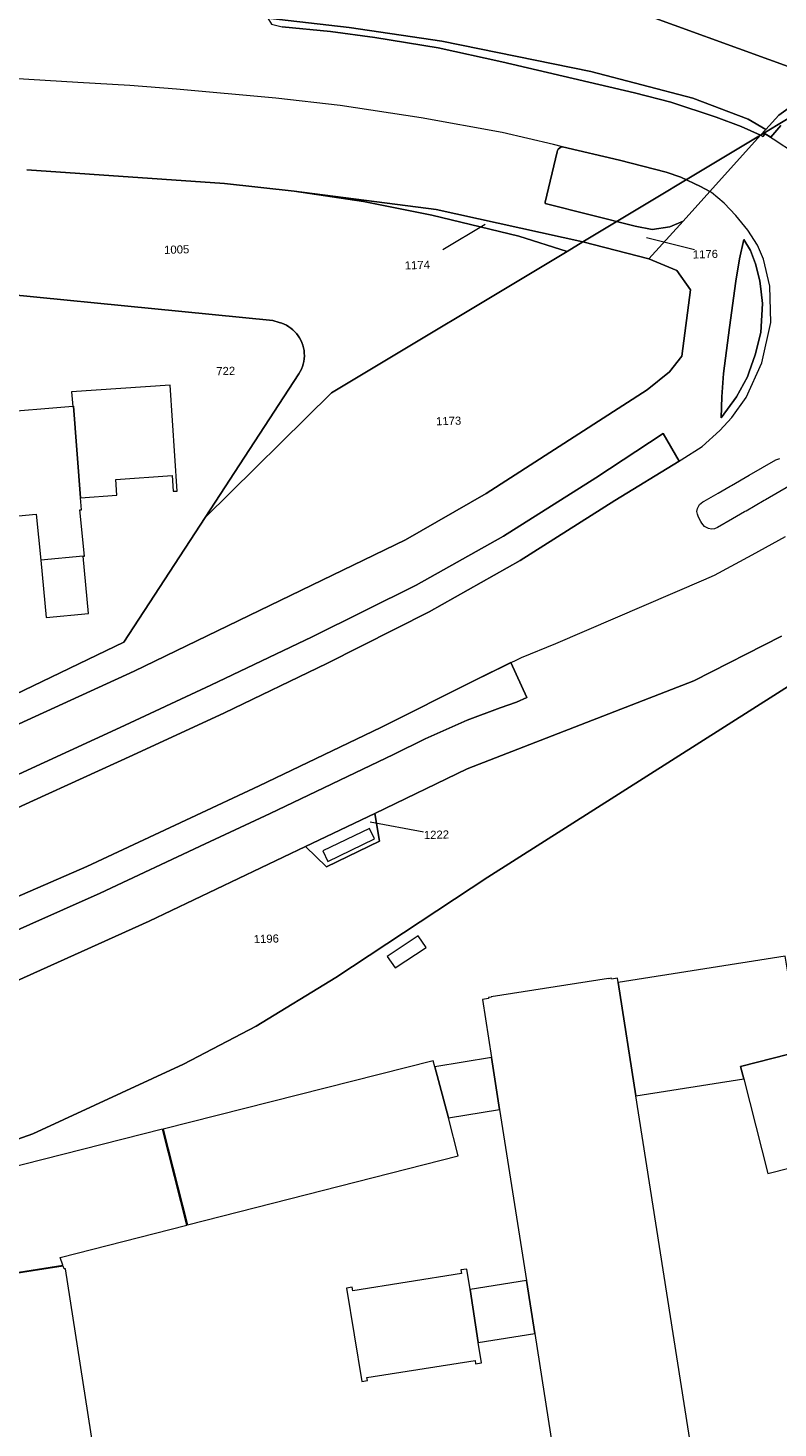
# Model space of a CAD drawing. Header units: millimetres. Extents: x -191 to 81095, y -508122 to 28741.
# Tile 58 of 251: x 4735 to 4800, y 9911 to 10032. Entities that reach past the tile are written whole.
import ezdxf

# ---------------------------------------------------------------- set-up
doc = ezdxf.new("R2010")
doc.units = ezdxf.units.MM
doc.linetypes.add('VE22-087 DB - VST Hervest-Dorsten ALK VA2736$0$1', pattern=[0])
for name, color, linetype, lineweight in [('VE22-087 DB - VST Hervest-Dorsten ALK VA2736$0$AX_Bauteil', 7, 'VE22-087 DB - VST Hervest-Dorsten ALK VA2736$0$1', 18), ('VE22-087 DB - VST Hervest-Dorsten ALK VA2736$0$AX_Flurstueck', 9, 'VE22-087 DB - VST Hervest-Dorsten ALK VA2736$0$1', 18), ('VE22-087 DB - VST Hervest-Dorsten ALK VA2736$0$AX_Gebaeude', 7, 'VE22-087 DB - VST Hervest-Dorsten ALK VA2736$0$1', 18), ('VE22-087 DB - VST Hervest-Dorsten ALK VA2736$0$AX_IndustrieUndGewerbeflaeche', 7, 'VE22-087 DB - VST Hervest-Dorsten ALK VA2736$0$1', 18), ('VE22-087 DB - VST Hervest-Dorsten ALK VA2736$0$AX_SportFreizeitUndErholungsflaeche', 7, 'VE22-087 DB - VST Hervest-Dorsten ALK VA2736$0$1', 18), ('VE22-087 DB - VST Hervest-Dorsten ALK VA2736$0$AX_Strassenverkehr', 7, 'VE22-087 DB - VST Hervest-Dorsten ALK VA2736$0$1', 18), ('VE22-087 DB - VST Hervest-Dorsten ALK VA2736$0$AX_Strassenverkehrsanlage', 7, 'VE22-087 DB - VST Hervest-Dorsten ALK VA2736$0$1', 18), ('VE22-087 DB - VST Hervest-Dorsten ALK VA2736$0$AX_Wohnbauflaeche', 7, 'VE22-087 DB - VST Hervest-Dorsten ALK VA2736$0$1', 18)]:
    doc.layers.add(name, color=color, linetype=linetype, lineweight=lineweight)
doc.layers.add('XREF ALK Kataster', color=251, linetype='Continuous')
doc.styles.add('VE22-087 DB - VST Hervest-Dorsten ALK VA2736$0$0', font='arial.ttf')

# ---------------------------------------------------------------- blocks, each defined once
blk = doc.blocks.new('VE22-087 DB - VST Hervest-Dorsten ALK VA2736')
at = {"layer": 'VE22-087 DB - VST Hervest-Dorsten ALK VA2736$0$AX_Bauteil', "color": 7, "linetype": 'VE22-087 DB - VST Hervest-Dorsten ALK VA2736$0$1', "lineweight": 13, "ltscale": 0.5}
blk.add_polyline3d([(4739.57, 9986.5, 0), (4735.92, 9986.16, 0), (4736.39, 9981.2, 0), (4740.03, 9981.55, 0)], close=True, dxfattribs=at)
at = {"layer": 'VE22-087 DB - VST Hervest-Dorsten ALK VA2736$0$AX_Flurstueck', "linetype": 'VE22-087 DB - VST Hervest-Dorsten ALK VA2736$0$1', "lineweight": 13, "ltscale": 0.5}
for points in [[(4832.6, 10087.3, 0), (4757.59, 10088.02, 0), (4757.12, 10039.41, 0), (4757.11, 10038.16, 0), (4768.83, 10037.66, 0), (4785.32, 10034.22, 0), (4801.34, 10028.41, 0)], [(4802.8, 10025.7, 0), (4798.02, 10022.83, 0), (4793.64, 10017.97, 0), (4791.33, 10015.42, 0), (4788.37, 10012.15, 0), (4790.79, 10011.15, 0), (4791.98, 10009.48, 0), (4791.24, 10003.76, 0), (4790.16, 10002.41, 0), (4788.24, 10000.84, 0), (4774.34, 9991.91, 0), (4767.39, 9987.9, 0), (4743.98, 9976.58, 0), (4722.41, 9966.71, 0), (4704.31, 9958.4, 0), (4693.48, 9954.22, 0), (4688.81, 9952.19, 0), (4677.8, 9946.02, 0), (4669.7, 9941.7, 0), (4666.74, 9941.54, 0)], [(4663.09, 9908.21, 0), (4675.07, 9913.54, 0), (4674.59, 9914.84, 0), (4674.66, 9915.95, 0), (4675.23, 9916.71, 0), (4689.61, 9925.82, 0), (4698.72, 9931.02, 0), (4704.19, 9934.49, 0), (4710.88, 9938.87, 0), (4726.11, 9946.4, 0), (4732.97, 9949.46, 0), (4745.28, 9955, 0), (4758.77, 9961.44, 0), (4764.73, 9964.3, 0), (4772.71, 9968.14, 0), (4784.94, 9972.89, 0), (4792.26, 9975.73, 0), (4799.83, 9979.59, 0)], [(4734.72, 10019.85, 0), (4751.78, 10018.65, 0), (4757.79, 10018, 0), (4770.03, 10016.41, 0), (4782.7, 10013.61, 0), (4798.02, 10022.83, 0), (4798.47, 10023.33, 0), (4796.96, 10024.2, 0), (4792.17, 10026.02, 0), (4783.39, 10028.31, 0), (4770.51, 10030.95, 0), (4762.54, 10032.13, 0)], [(4730.61, 10009.34, 0), (4748.08, 10007.62, 0), (4755.95, 10006.84, 0), (4756.49, 10006.67, 0), (4756.71, 10006.6, 0), (4756.92, 10006.52, 0), (4757.12, 10006.42, 0), (4757.32, 10006.3, 0), (4757.5, 10006.17, 0), (4757.68, 10006.03, 0), (4757.84, 10005.87, 0), (4757.99, 10005.7, 0), (4758.13, 10005.52, 0), (4758.25, 10005.33, 0), (4758.36, 10005.13, 0), (4758.46, 10004.93, 0), (4758.54, 10004.7, 0), (4758.6, 10004.48, 0), (4758.64, 10004.25, 0), (4758.66, 10004.01, 0), (4758.67, 10003.78, 0), (4758.65, 10003.54, 0), (4758.62, 10003.31, 0), (4758.57, 10003.08, 0), (4758.5, 10002.86, 0), (4758.41, 10002.64, 0), (4758.31, 10002.43, 0), (4758.19, 10002.23, 0), (4750.1, 9989.84, 0), (4761.01, 10000.58, 0), (4781.33, 10012.79, 0), (4777.17, 10014.11, 0), (4769.65, 10015.92, 0), (4763.76, 10017.1, 0), (4757.79, 10018, 0), (4751.78, 10018.65, 0), (4734.72, 10019.85, 0)], [(4774.27, 10015.11, 0), (4770.61, 10012.93, 0)], [(4788.18, 10013.99, 0), (4792.33, 10012.96, 0)], [(4733.73, 9974.56, 0), (4743.09, 9979.08, 0), (4750.1, 9989.84, 0), (4758.19, 10002.23, 0), (4758.31, 10002.43, 0), (4758.41, 10002.64, 0), (4758.5, 10002.86, 0), (4758.57, 10003.08, 0), (4758.62, 10003.31, 0), (4758.65, 10003.54, 0), (4758.67, 10003.78, 0), (4758.66, 10004.01, 0), (4758.64, 10004.25, 0), (4758.6, 10004.48, 0), (4758.54, 10004.7, 0), (4758.46, 10004.93, 0), (4758.36, 10005.13, 0), (4758.25, 10005.33, 0), (4758.13, 10005.52, 0), (4757.99, 10005.7, 0), (4757.84, 10005.87, 0), (4757.68, 10006.03, 0), (4757.5, 10006.17, 0), (4757.32, 10006.3, 0), (4757.12, 10006.42, 0), (4756.92, 10006.52, 0), (4756.71, 10006.6, 0), (4756.49, 10006.67, 0), (4755.95, 10006.84, 0), (4748.08, 10007.62, 0), (4730.61, 10009.34, 0)], [(4801.92, 9976.23, 0), (4774.5, 9958.79, 0), (4761.37, 9950.15, 0), (4754.51, 9945.94, 0), (4748.24, 9942.65, 0), (4735.24, 9936.65, 0), (4730.45, 9934.96, 0), (4720.97, 9932.72, 0), (4712.24, 9930.17, 0), (4711.39, 9929.29, 0), (4711.06, 9928, 0), (4717.89, 9884.57, 0), (4718.23, 9880.56, 0), (4717.93, 9874.51, 0), (4717.91, 9871.51, 0), (4718.23, 9868.5, 0), (4718.9, 9865.56, 0), (4719.75, 9862.66, 0), (4721.54, 9857.65, 0), (4727.81, 9854.12, 0), (4762.55, 9855.24, 0), (4818.02, 9864.26, 0)], [(4799.83, 9979.59, 0), (4792.26, 9975.73, 0), (4784.94, 9972.89, 0), (4772.71, 9968.14, 0), (4764.73, 9964.3, 0), (4765.16, 9961.91, 0), (4760.58, 9959.69, 0), (4758.77, 9961.44, 0), (4745.28, 9955, 0), (4732.97, 9949.46, 0)], [(4730.45, 9934.96, 0), (4735.24, 9936.65, 0), (4748.24, 9942.65, 0), (4754.51, 9945.94, 0), (4761.37, 9950.15, 0), (4774.5, 9958.79, 0), (4801.92, 9976.23, 0)], [(4764.35, 9963.56, 0), (4768.98, 9962.7, 0)]]:
    blk.add_polyline3d(points, dxfattribs=at)
for points in [[(4738.33, 10038.97, 0), (4738.24, 10038.93, 0), (4738.2, 10034.44, 0), (4744.32, 10034.06, 0), (4744.3, 10033.89, 0), (4755.51, 10032.94, 0), (4762.54, 10032.13, 0), (4770.51, 10030.95, 0), (4783.39, 10028.31, 0), (4792.17, 10026.02, 0), (4796.96, 10024.2, 0), (4798.47, 10023.33, 0), (4799.59, 10024.56, 0), (4801.02, 10025.57, 0), (4802.55, 10025.9, 0), (4803.14, 10025.9, 0), (4806.26, 10027.78, 0), (4801.34, 10028.41, 0), (4785.32, 10034.22, 0), (4768.83, 10037.66, 0), (4757.11, 10038.16, 0)], [(4802.55, 10025.9, 0), (4801.02, 10025.57, 0), (4799.59, 10024.56, 0), (4798.47, 10023.33, 0), (4798.02, 10022.83, 0), (4802.8, 10025.7, 0), (4803.14, 10025.9, 0)], [(4798.02, 10022.83, 0), (4782.7, 10013.61, 0), (4788.37, 10012.15, 0), (4791.33, 10015.42, 0), (4793.64, 10017.97, 0)], [(4757.79, 10018, 0), (4763.76, 10017.1, 0), (4769.65, 10015.92, 0), (4777.17, 10014.11, 0), (4781.33, 10012.79, 0), (4782.7, 10013.61, 0), (4770.03, 10016.41, 0)], [(4782.7, 10013.61, 0), (4781.33, 10012.79, 0), (4761.01, 10000.58, 0), (4750.1, 9989.84, 0), (4743.09, 9979.08, 0), (4733.73, 9974.56, 0), (4723.72, 9969.69, 0), (4722.41, 9966.71, 0), (4743.98, 9976.58, 0), (4767.39, 9987.9, 0), (4774.34, 9991.91, 0), (4788.24, 10000.84, 0), (4790.16, 10002.41, 0), (4791.24, 10003.76, 0), (4791.98, 10009.48, 0), (4790.79, 10011.15, 0), (4788.37, 10012.15, 0)], [(4764.73, 9964.3, 0), (4758.77, 9961.44, 0), (4760.58, 9959.69, 0), (4765.16, 9961.91, 0)]]:
    blk.add_polyline3d(points, close=True, dxfattribs=at)
at = {"layer": 'VE22-087 DB - VST Hervest-Dorsten ALK VA2736$0$AX_Gebaeude', "color": 7, "linetype": 'VE22-087 DB - VST Hervest-Dorsten ALK VA2736$0$1', "lineweight": 13, "ltscale": 0.5}
for points in [[(4747.7, 9992.12, 0), (4747.08, 10001.26, 0), (4738.57, 10000.69, 0), (4738.69, 9999.41, 0), (4738.76, 9999.43, 0), (4739.35, 9991.53, 0), (4742.48, 9991.76, 0), (4742.39, 9993.12, 0), (4747.25, 9993.47, 0), (4747.35, 9992.1, 0)], [(4739.43, 9990.51, 0), (4739.35, 9991.53, 0), (4738.76, 9999.43, 0), (4738.69, 9999.41, 0), (4731.72, 9998.84, 0), (4731.61, 9998.82, 0), (4732.39, 9989.83, 0), (4732.45, 9989.83, 0), (4732.48, 9989.84, 0), (4735.52, 9990.13, 0), (4735.92, 9986.16, 0), (4736.39, 9981.2, 0), (4740.03, 9981.55, 0), (4739.57, 9986.5, 0), (4739.69, 9986.51, 0), (4739.3, 9990.5, 0)], [(4760.26, 9961.06, 0), (4760.7, 9960.16, 0), (4764.71, 9962.11, 0), (4764.27, 9963.01, 0)], [(4768.48, 9953.72, 0), (4765.82, 9951.94, 0), (4766.49, 9950.97, 0), (4769.16, 9952.73, 0)], [(4787.27, 9939.94, 0), (4796.57, 9941.38, 0), (4796.29, 9942.47, 0), (4812.85, 9946.7, 0), (4812.55, 9948.77, 0), (4800.98, 9946.98, 0), (4800.15, 9951.99, 0), (4785.74, 9949.71, 0)], [(4813.84, 9944.04, 0), (4813.14, 9946.77, 0), (4812.85, 9946.7, 0), (4796.29, 9942.47, 0), (4796.57, 9941.38, 0), (4798.66, 9933.21, 0), (4815.53, 9937.5, 0)], [(4774.8, 9943.23, 0), (4769.93, 9942.42, 0), (4771.1, 9938.04, 0), (4775.51, 9938.74, 0)], [(4769.93, 9942.42, 0), (4769.79, 9942.96, 0), (4746.48, 9937.05, 0), (4748.58, 9928.78, 0), (4771.94, 9934.74, 0), (4771.1, 9938.04, 0)], [(4748.54, 9928.77, 0), (4746.44, 9937.04, 0), (4713.71, 9928.74, 0), (4715.42, 9921.78, 0), (4737.84, 9925.32, 0), (4737.61, 9925.98, 0)], [(4737.95, 9924.99, 0), (4737.87, 9925.23, 0), (4725.64, 9923.33, 0), (4728.94, 9902.13, 0), (4741.32, 9904.07, 0), (4738.07, 9925.01, 0)], [(4773.94, 9916.89, 0), (4773.66, 9918.64, 0), (4772.96, 9923.2, 0), (4772.68, 9924.98, 0), (4772.17, 9924.9, 0), (4772.22, 9924.58, 0), (4762.85, 9923.09, 0), (4762.8, 9923.41, 0), (4762.29, 9923.33, 0), (4763.61, 9915.28, 0), (4764.11, 9915.35, 0), (4764.06, 9915.63, 0), (4773.39, 9917.1, 0), (4773.43, 9916.81, 0)], [(4777.82, 9923.98, 0), (4772.96, 9923.2, 0), (4773.66, 9918.64, 0), (4778.54, 9919.41, 0)]]:
    blk.add_polyline3d(points, close=True, dxfattribs=at)
blk.add_polyline3d([(4798.04, 9871.27, 0), (4787.27, 9939.94, 0), (4785.74, 9949.71, 0), (4785.69, 9950.08, 0), (4785.15, 9949.99, 0), (4785.14, 9950.07, 0), (4784.9, 9950.03, 0), (4784.89, 9950.05, 0), (4774.78, 9948.46, 0), (4774.78, 9948.44, 0), (4774.54, 9948.4, 0), (4774.55, 9948.33, 0), (4774.02, 9948.24, 0), (4774.8, 9943.23, 0), (4775.51, 9938.74, 0), (4777.82, 9923.98, 0), (4778.54, 9919.41, 0), (4780.1, 9909.44, 0)], dxfattribs=at)
at = {"layer": 'VE22-087 DB - VST Hervest-Dorsten ALK VA2736$0$AX_IndustrieUndGewerbeflaeche', "color": 253, "linetype": 'VE22-087 DB - VST Hervest-Dorsten ALK VA2736$0$1', "lineweight": 13, "ltscale": 0.5, "true_color": 0x999999}
blk.add_polyline3d([(4764.73, 9964.3, 0), (4758.77, 9961.44, 0), (4760.58, 9959.69, 0), (4765.16, 9961.91, 0)], close=True, dxfattribs=at)
at = {"layer": 'VE22-087 DB - VST Hervest-Dorsten ALK VA2736$0$AX_SportFreizeitUndErholungsflaeche', "color": 253, "linetype": 'VE22-087 DB - VST Hervest-Dorsten ALK VA2736$0$1', "lineweight": 13, "ltscale": 0.5, "true_color": 0x999999}
blk.add_polyline3d([(4832.6, 10087.3, 0), (4757.59, 10088.02, 0), (4738.71, 10088.21, 0), (4738.25, 10040.22, 0), (4738.24, 10038.93, 0), (4738.2, 10034.44, 0), (4744.32, 10034.06, 0), (4744.3, 10033.89, 0), (4755.51, 10032.94, 0), (4762.54, 10032.13, 0), (4770.51, 10030.95, 0), (4783.39, 10028.31, 0), (4792.17, 10026.02, 0), (4796.96, 10024.2, 0), (4798.47, 10023.33, 0), (4799.59, 10024.56, 0)], dxfattribs=at)
at = {"layer": 'VE22-087 DB - VST Hervest-Dorsten ALK VA2736$0$AX_Strassenverkehr', "color": 253, "linetype": 'VE22-087 DB - VST Hervest-Dorsten ALK VA2736$0$1', "lineweight": 13, "ltscale": 0.5, "true_color": 0x999999}
blk.add_polyline3d([(4799.59, 10024.56, 0), (4798.47, 10023.33, 0), (4796.96, 10024.2, 0), (4792.17, 10026.02, 0), (4783.39, 10028.31, 0), (4770.51, 10030.95, 0), (4762.54, 10032.13, 0), (4755.51, 10032.94, 0), (4755.84, 10032.4, 0), (4756.74, 10032.19, 0), (4760.92, 10031.78, 0), (4764.75, 10031.27, 0), (4770.22, 10030.37, 0), (4775.7, 10029.15, 0), (4787.14, 10026.47, 0), (4790.27, 10025.69, 0), (4794.2, 10024.37, 0), (4796.36, 10023.57, 0), (4798.02, 10022.83, 0), (4798.21, 10022.72, 0), (4798.43, 10022.95, 0), (4798.9, 10022.66, 0), (4799.78, 10023.67, 0)], dxfattribs=at)
blk.add_polyline3d([(4780.94, 10021.83, 0), (4780.79, 10021.79, 0), (4780.67, 10021.72, 0), (4780.57, 10021.61, 0), (4780.51, 10021.51, 0), (4780.47, 10021.38, 0), (4779.43, 10017.06, 0), (4779.45, 10016.92, 0), (4787.2, 10014.97, 0), (4788.67, 10014.68, 0), (4790.18, 10014.91, 0), (4791.33, 10015.42, 0), (4793.64, 10017.97, 0), (4792.84, 10018.4, 0), (4791.13, 10019.2, 0), (4789.87, 10019.63, 0), (4785.85, 10020.68, 0)], close=True, dxfattribs=at)
at = {"layer": 'VE22-087 DB - VST Hervest-Dorsten ALK VA2736$0$AX_Strassenverkehrsanlage', "color": 7, "linetype": 'VE22-087 DB - VST Hervest-Dorsten ALK VA2736$0$1', "lineweight": 13, "ltscale": 0.5, "true_color": 0xf7f7f0}
for points in [[(4798.02, 10022.83, 0), (4798.21, 10022.72, 0), (4798.43, 10022.95, 0), (4799.12, 10022.51, 0), (4801.03, 10021.26, 0)], [(4800.57, 9992.59, 0), (4798.44, 9991.36, 0), (4798.33, 9991.3, 0), (4796.77, 9990.39, 0), (4796.67, 9990.34, 0), (4796.63, 9990.32, 0), (4795.6, 9989.72, 0), (4794.31, 9988.97, 0), (4794.3, 9988.97, 0), (4794.3, 9988.96, 0), (4794.05, 9988.87, 0), (4793.79, 9988.84, 0), (4793.52, 9988.88, 0), (4793.18, 9989.05, 0), (4792.94, 9989.35, 0), (4792.86, 9989.48, 0), (4792.67, 9989.87, 0), (4792.57, 9990.11, 0), (4792.53, 9990.36, 0), (4792.57, 9990.61, 0), (4792.74, 9990.95, 0), (4793.04, 9991.18, 0), (4793.04, 9991.18, 0), (4793.15, 9991.25, 0), (4793.95, 9991.71, 0), (4794.35, 9991.94, 0), (4795.39, 9992.54, 0), (4795.51, 9992.61, 0), (4797.04, 9993.49, 0), (4799.33, 9994.82, 0), (4799.68, 9994.93, 0)]]:
    blk.add_polyline3d(points, dxfattribs=at)
at = {"layer": 'VE22-087 DB - VST Hervest-Dorsten ALK VA2736$0$AX_Flurstueck', "char_height": 0.7, "attachment_point": 2, "rotation": 1.5895, "style": 'VE22-087 DB - VST Hervest-Dorsten ALK VA2736$0$0', "bg_fill": 3, "box_fill_scale": 1, "bg_fill_color": 256, "bg_fill_transparency": 0}
for s, insert in [('1005', (4747.64, 10013.31)), ('1176', (4793.25, 10012.91)), ('1174', (4768.4, 10011.97)), ('722', (4751.87, 10002.83)), ('1173', (4771.1, 9998.52)), ('1222', (4770.05, 9962.81)), ('1196', (4755.37, 9953.83))]:
    blk.add_mtext(s, dxfattribs=dict(at, insert=insert))
at = {"layer": 'VE22-087 DB - VST Hervest-Dorsten ALK VA2736$0$AX_SportFreizeitUndErholungsflaeche', "color": 253, "linetype": 'VE22-087 DB - VST Hervest-Dorsten ALK VA2736$0$1', "lineweight": 13, "ltscale": 0.5, "true_color": 0x999999}
for points in [[(4730.61, 10009.34, 0), (4748.08, 10007.62, 0), (4755.95, 10006.84, 0), (4756.49, 10006.67, 0), (4756.71, 10006.6, 0), (4756.92, 10006.52, 0), (4757.12, 10006.42, 0), (4757.32, 10006.3, 0), (4757.5, 10006.17, 0), (4757.68, 10006.03, 0), (4757.84, 10005.87, 0), (4757.99, 10005.7, 0), (4758.13, 10005.52, 0), (4758.25, 10005.33, 0), (4758.36, 10005.13, 0), (4758.46, 10004.93, 0), (4758.54, 10004.7, 0), (4758.6, 10004.48, 0), (4758.64, 10004.25, 0), (4758.66, 10004.01, 0), (4758.67, 10003.78, 0), (4758.65, 10003.54, 0), (4758.62, 10003.31, 0), (4758.57, 10003.08, 0), (4758.5, 10002.86, 0), (4758.41, 10002.64, 0), (4758.31, 10002.43, 0), (4758.19, 10002.23, 0), (4750.1, 9989.84, 0), (4743.09, 9979.08, 0), (4733.73, 9974.56, 0)], [(4722.41, 9966.71, 0), (4743.98, 9976.58, 0), (4767.39, 9987.9, 0), (4774.34, 9991.91, 0), (4788.24, 10000.84, 0), (4790.16, 10002.41, 0), (4791.24, 10003.76, 0), (4791.98, 10009.48, 0), (4790.79, 10011.15, 0), (4788.37, 10012.15, 0), (4782.7, 10013.61, 0), (4770.03, 10016.41, 0), (4757.79, 10018, 0), (4751.78, 10018.65, 0), (4734.72, 10019.85, 0)]]:
    blk.add_polyline3d(points, dxfattribs=at)
at = {"layer": 'VE22-087 DB - VST Hervest-Dorsten ALK VA2736$0$AX_Strassenverkehr', "color": 253, "linetype": 'VE22-087 DB - VST Hervest-Dorsten ALK VA2736$0$1', "lineweight": 13, "ltscale": 0.5, "true_color": 0x999999}
for points in [[(4799.78, 10023.67, 0), (4798.9, 10022.66, 0), (4798.43, 10022.95, 0), (4798.21, 10022.72, 0), (4798.02, 10022.83, 0), (4793.64, 10017.97, 0), (4791.33, 10015.42, 0), (4788.37, 10012.15, 0), (4790.79, 10011.15, 0), (4791.98, 10009.48, 0), (4791.24, 10003.76, 0), (4790.16, 10002.41, 0), (4788.24, 10000.84, 0), (4774.34, 9991.91, 0), (4767.39, 9987.9, 0), (4743.98, 9976.58, 0), (4722.41, 9966.71, 0), (4704.31, 9958.4, 0), (4693.48, 9954.22, 0), (4688.81, 9952.19, 0), (4677.8, 9946.02, 0), (4669.7, 9941.7, 0), (4666.74, 9941.54, 0)], [(4663.09, 9908.21, 0), (4675.07, 9913.54, 0), (4674.59, 9914.84, 0), (4674.66, 9915.95, 0), (4675.23, 9916.71, 0), (4689.61, 9925.82, 0), (4698.72, 9931.02, 0), (4704.19, 9934.49, 0), (4710.88, 9938.87, 0), (4726.11, 9946.4, 0), (4732.97, 9949.46, 0), (4745.28, 9955, 0), (4758.77, 9961.44, 0), (4764.73, 9964.3, 0), (4772.71, 9968.14, 0), (4784.94, 9972.89, 0), (4792.26, 9975.73, 0), (4799.83, 9979.59, 0)], [(4734.72, 10019.85, 0), (4751.78, 10018.65, 0), (4757.79, 10018, 0), (4770.03, 10016.41, 0), (4782.7, 10013.61, 0), (4788.37, 10012.15, 0), (4791.33, 10015.42, 0), (4790.18, 10014.91, 0), (4788.67, 10014.68, 0), (4787.2, 10014.97, 0), (4779.45, 10016.92, 0), (4779.43, 10017.06, 0), (4780.47, 10021.38, 0), (4780.51, 10021.51, 0), (4780.57, 10021.61, 0), (4780.67, 10021.72, 0), (4780.79, 10021.79, 0), (4780.94, 10021.83, 0), (4785.85, 10020.68, 0), (4789.87, 10019.63, 0), (4791.13, 10019.2, 0), (4792.84, 10018.4, 0), (4793.64, 10017.97, 0), (4798.02, 10022.83, 0), (4796.36, 10023.57, 0), (4794.2, 10024.37, 0), (4790.27, 10025.69, 0), (4787.14, 10026.47, 0), (4775.7, 10029.15, 0), (4770.22, 10030.37, 0), (4764.75, 10031.27, 0), (4760.92, 10031.78, 0), (4756.74, 10032.19, 0)], [(4727.61, 9961.89, 0), (4735.31, 9965.4, 0), (4743.87, 9969.33, 0), (4751.77, 9972.97, 0), (4760.59, 9977.23, 0), (4769.44, 9981.7, 0), (4777.28, 9986.11, 0), (4785.46, 9991.3, 0), (4791.01, 9994.7, 0), (4789.63, 9997.07, 0), (4783.82, 9993.26, 0), (4775.83, 9988.22, 0), (4768.31, 9983.99, 0), (4759.33, 9979.54, 0), (4750.6, 9975.38, 0), (4742.78, 9971.7, 0), (4734.02, 9967.69, 0)], [(4734.02, 9967.69, 0), (4742.78, 9971.7, 0), (4750.6, 9975.38, 0), (4759.33, 9979.54, 0), (4768.31, 9983.99, 0), (4775.83, 9988.22, 0), (4783.82, 9993.26, 0), (4789.63, 9997.07, 0), (4791.01, 9994.7, 0), (4785.46, 9991.3, 0), (4777.28, 9986.11, 0), (4769.44, 9981.7, 0), (4760.59, 9977.23, 0), (4751.77, 9972.97, 0), (4743.87, 9969.33, 0), (4735.31, 9965.4, 0), (4727.61, 9961.89, 0)], [(4731.79, 9953.29, 0), (4741.06, 9957.42, 0), (4750.12, 9961.67, 0), (4755.72, 9964.3, 0), (4766.36, 9969.39, 0), (4769.08, 9970.73, 0), (4772.71, 9972.35, 0), (4775.55, 9973.4, 0), (4776.96, 9973.9, 0), (4777.87, 9974.29, 0), (4776.49, 9977.31, 0), (4773.35, 9975.77, 0), (4765.26, 9971.72, 0), (4754.78, 9966.69, 0), (4748.86, 9963.91, 0), (4739.9, 9959.72, 0), (4729.9, 9955.37, 0)], [(4729.9, 9955.37, 0), (4739.9, 9959.72, 0), (4748.86, 9963.91, 0), (4754.78, 9966.69, 0), (4765.26, 9971.72, 0), (4773.35, 9975.77, 0), (4776.49, 9977.31, 0), (4777.87, 9974.29, 0), (4776.96, 9973.9, 0), (4775.55, 9973.4, 0), (4772.71, 9972.35, 0), (4769.08, 9970.73, 0), (4766.36, 9969.39, 0), (4755.72, 9964.3, 0), (4750.12, 9961.67, 0), (4741.06, 9957.42, 0), (4731.79, 9953.29, 0)]]:
    blk.add_polyline3d(points, dxfattribs=at)
for points in [[(4796.58, 10013.83, 0), (4796.2, 10012.16, 0), (4795.88, 10010.24, 0), (4795.35, 10006.23, 0), (4794.83, 10002.25, 0), (4794.68, 10000.25, 0), (4794.62, 9998.43, 0), (4795.94, 10000.25, 0), (4796.88, 10001.96, 0), (4797.05, 10002.41, 0), (4797.56, 10003.87, 0), (4798.03, 10005.81, 0), (4798.2, 10008.29, 0), (4798.08, 10009.32, 0), (4797.97, 10010.26, 0), (4797.59, 10011.72, 0), (4797.14, 10012.87, 0)], [(4796.58, 10013.83, 0), (4797.14, 10012.87, 0), (4797.59, 10011.72, 0), (4797.97, 10010.26, 0), (4798.08, 10009.32, 0), (4798.2, 10008.29, 0), (4798.03, 10005.81, 0), (4797.56, 10003.87, 0), (4797.05, 10002.41, 0), (4796.88, 10001.96, 0), (4795.94, 10000.25, 0), (4794.62, 9998.43, 0), (4794.68, 10000.25, 0), (4794.83, 10002.25, 0), (4795.35, 10006.23, 0), (4795.88, 10010.24, 0), (4796.2, 10012.16, 0)]]:
    blk.add_polyline3d(points, close=True, dxfattribs=at)
at = {"layer": 'VE22-087 DB - VST Hervest-Dorsten ALK VA2736$0$AX_Strassenverkehrsanlage', "color": 7, "linetype": 'VE22-087 DB - VST Hervest-Dorsten ALK VA2736$0$1', "lineweight": 13, "ltscale": 0.5, "true_color": 0xf7f7f0}
for points in [[(4727.61, 9961.89, 0), (4735.31, 9965.4, 0), (4743.87, 9969.33, 0), (4751.77, 9972.97, 0), (4760.59, 9977.23, 0), (4769.44, 9981.7, 0), (4777.28, 9986.11, 0), (4785.46, 9991.3, 0), (4791.18, 9994.8, 0), (4792.97, 9995.97, 0), (4794.51, 9997.33, 0), (4795.55, 9998.47, 0), (4796.77, 10000.2, 0), (4798.13, 10003.18, 0), (4798.9, 10006.65, 0), (4798.82, 10009.8, 0), (4798.26, 10012.14, 0), (4797.76, 10013.33, 0), (4796.93, 10014.64, 0), (4795.88, 10015.91, 0), (4794.87, 10016.95, 0), (4793.79, 10017.89, 0), (4793.62, 10017.98, 0), (4792.84, 10018.4, 0), (4791.13, 10019.2, 0), (4789.87, 10019.63, 0), (4785.85, 10020.68, 0), (4780.94, 10021.83, 0), (4780.16, 10022.02, 0), (4775.73, 10023.05, 0), (4768.73, 10024.33, 0), (4761.74, 10025.38, 0), (4756.19, 10026.02, 0), (4747.62, 10026.8, 0), (4743.6, 10027.12, 0), (4739.11, 10027.38, 0), (4730.63, 10027.88, 0)], [(4729.9, 9955.37, 0), (4739.9, 9959.72, 0), (4748.86, 9963.91, 0), (4754.78, 9966.69, 0), (4765.26, 9971.72, 0), (4773.35, 9975.77, 0), (4777.41, 9977.76, 0), (4780.35, 9978.97, 0), (4793.12, 9984.47, 0), (4794.05, 9984.85, 0), (4797.31, 9986.62, 0), (4800.16, 9988.19, 0)]]:
    blk.add_polyline3d(points, dxfattribs=at)
at = {"layer": 'VE22-087 DB - VST Hervest-Dorsten ALK VA2736$0$AX_Wohnbauflaeche', "color": 253, "linetype": 'VE22-087 DB - VST Hervest-Dorsten ALK VA2736$0$1', "lineweight": 13, "ltscale": 0.5, "true_color": 0x999999}
blk.add_polyline3d([(4733.73, 9974.56, 0), (4743.09, 9979.08, 0), (4750.1, 9989.84, 0), (4758.19, 10002.23, 0), (4758.31, 10002.43, 0), (4758.41, 10002.64, 0), (4758.5, 10002.86, 0), (4758.57, 10003.08, 0), (4758.62, 10003.31, 0), (4758.65, 10003.54, 0), (4758.67, 10003.78, 0), (4758.66, 10004.01, 0), (4758.64, 10004.25, 0), (4758.6, 10004.48, 0), (4758.54, 10004.7, 0), (4758.46, 10004.93, 0), (4758.36, 10005.13, 0), (4758.25, 10005.33, 0), (4758.13, 10005.52, 0), (4757.99, 10005.7, 0), (4757.84, 10005.87, 0), (4757.68, 10006.03, 0), (4757.5, 10006.17, 0), (4757.32, 10006.3, 0), (4757.12, 10006.42, 0), (4756.92, 10006.52, 0), (4756.71, 10006.6, 0), (4756.49, 10006.67, 0), (4755.95, 10006.84, 0), (4748.08, 10007.62, 0), (4730.61, 10009.34, 0)], dxfattribs=at)

msp = doc.modelspace()

# ---------------------------------------------------------------- block references
at = {"layer": 'XREF ALK Kataster', "color": 251}
msp.add_blockref('VE22-087 DB - VST Hervest-Dorsten ALK VA2736', (0, 0), dxfattribs=at)

doc.saveas('drawing.dxf')
